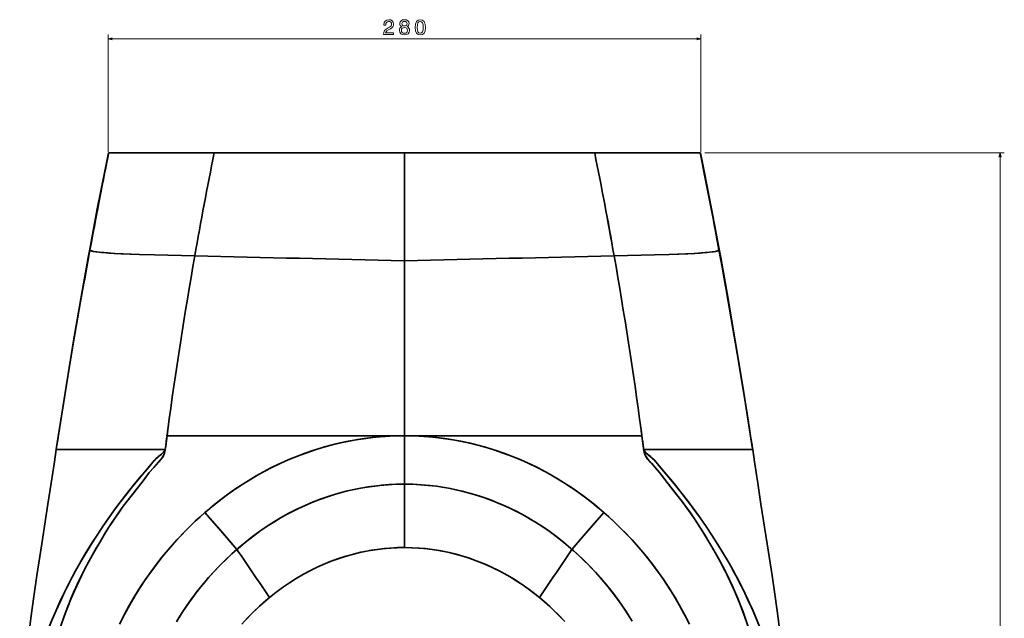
# Model space of a CAD drawing. Extents: x 410 to 1710, y 24 to 1526.
# Tile 4 of 7: x 412 to 878, y 455 to 739. Entities that reach past the tile are written whole.
import ezdxf

# ---------------------------------------------------------------- set-up
doc = ezdxf.new("R2010")
doc.units = 0

msp = doc.modelspace()

# ---------------------------------------------------------------- linework, layer by layer
at = {"color": 7, "lineweight": 13}
for p, q in [((454.25, 676.15), (454.25, 731.64)), ((734.75, 676.15), (734.75, 731.64)), ((454.25, 729.64), (734.75, 729.64)), ((736.59, 675.58), (878.28, 675.58)), ((876.28, 675.58), (876.28, 165.89))]:
    msp.add_line(p, q, dxfattribs=at)
at = {"color": 7, "lineweight": 35, "ltscale": 0.036446}
for p, q in [((454.54, 675.58), (454.25, 674.15)), ((734.75, 674.15), (734.46, 675.58))]:
    msp.add_line(p, q, dxfattribs=at)
at = {"color": 7, "lineweight": 35, "ltscale": 0.036442}
for p, q in [((454.25, 674.15), (454.54, 675.58)), ((734.75, 674.15), (734.46, 675.58))]:
    msp.add_line(p, q, dxfattribs=at)
at = {"color": 7, "lineweight": 35, "ltscale": 0.002231}
for p, q in [((454.41, 675.58), (454.5, 675.58)), ((734.5, 675.58), (734.59, 675.58))]:
    msp.add_line(p, q, dxfattribs=at)
at = {"color": 7, "lineweight": 35, "ltscale": 0.002237}
for p, q in [((454.5, 675.58), (454.41, 675.58)), ((734.59, 675.58), (734.5, 675.58))]:
    msp.add_line(p, q, dxfattribs=at)
at = {"color": 7, "lineweight": 35, "ltscale": 0.000211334}
msp.add_line((454.49, 675.58), (454.5, 675.58), dxfattribs=at)
at = {"color": 7, "lineweight": 35, "ltscale": 0.001004}
for p, q in [((454.5, 675.58), (454.54, 675.58)), ((454.54, 675.58), (454.5, 675.58)), ((734.46, 675.58), (734.5, 675.58)), ((734.5, 675.58), (734.46, 675.58))]:
    msp.add_line(p, q, dxfattribs=at)
at = {"color": 7, "lineweight": 35, "ltscale": 0.046038}
msp.add_line((454.54, 675.58), (456.38, 675.58), dxfattribs=at)
at = {"color": 7, "lineweight": 35, "ltscale": 0.04604}
for p, q in [((456.38, 675.58), (454.54, 675.58)), ((734.46, 675.58), (732.62, 675.58))]:
    msp.add_line(p, q, dxfattribs=at)
at = {"color": 7, "lineweight": 35}
for p, q in [((454.77, 675.58), (488.56, 675.58)), ((526.99, 675.58), (481.98, 675.58)), ((481.98, 675.58), (526.99, 675.58)), ((518.85, 675.58), (491.88, 675.58)), ((594.5, 675.58), (491.88, 675.58)), ((594.5, 675.58), (504.5, 675.58)), ((594.5, 675.58), (504.5, 675.58)), ((594.5, 675.58), (518.85, 675.58)), ((518.85, 675.58), (594.5, 675.58)), ((594.5, 675.58), (556.99, 675.58)), ((697.12, 675.58), (594.5, 675.58)), ((632.01, 675.58), (594.5, 675.58)), ((670.15, 675.58), (594.5, 675.58)), ((594.5, 624.62), (594.5, 675.58)), ((594.5, 624.62), (594.5, 675.58)), ((594.5, 675.58), (684.5, 675.58)), ((684.5, 675.58), (594.5, 675.58)), ((670.15, 675.58), (594.5, 675.58)), ((662.01, 675.58), (707.02, 675.58)), ((707.02, 675.58), (662.01, 675.58)), ((697.12, 675.58), (670.15, 675.58)), ((734.23, 675.58), (700.44, 675.58)), ((594.5, 541.68), (594.5, 624.62)), ((594.5, 541.68), (594.5, 624.62)), ((482.16, 541.68), (594.5, 541.68)), ((482.16, 541.68), (594.5, 541.68)), ((594.5, 518.77), (594.5, 541.68)), ((706.84, 541.68), (594.5, 541.68)), ((594.5, 541.68), (594.5, 518.77)), ((706.84, 541.68), (594.5, 541.68)), ((429.75, 535.11), (480.7, 535.11)), ((429.75, 535.11), (480.7, 535.11)), ((759.25, 535.11), (708.3, 535.11)), ((759.25, 535.11), (708.3, 535.11)), ((594.5, 518.77), (594.5, 488.75)), ((594.5, 488.75), (594.5, 518.77))]:
    msp.add_line(p, q, dxfattribs=at)
at = {"color": 7, "lineweight": 35, "ltscale": 0.133038}
for p, q in [((456.38, 675.58), (461.7, 675.58)), ((732.62, 675.58), (727.3, 675.58))]:
    msp.add_line(p, q, dxfattribs=at)
at = {"color": 7, "lineweight": 35, "ltscale": 0.133035}
for p, q in [((461.7, 675.58), (456.38, 675.58)), ((732.62, 675.58), (727.3, 675.58))]:
    msp.add_line(p, q, dxfattribs=at)
at = {"color": 7, "lineweight": 35, "ltscale": 0.245614}
msp.add_line((461.7, 675.58), (471.52, 675.58), dxfattribs=at)
at = {"color": 7, "lineweight": 35, "ltscale": 0.245612}
msp.add_line((471.52, 675.58), (461.7, 675.58), dxfattribs=at)
at = {"color": 7, "lineweight": 35, "ltscale": 0.366352}
msp.add_line((471.52, 675.58), (486.18, 675.58), dxfattribs=at)
at = {"color": 7, "lineweight": 35, "ltscale": 0.366351}
for p, q in [((486.18, 675.58), (471.52, 675.58)), ((717.47, 675.58), (702.82, 675.58))]:
    msp.add_line(p, q, dxfattribs=at)
at = {"color": 7, "lineweight": 35, "ltscale": 0.458023}
for p, q in [((486.18, 675.58), (504.5, 675.58)), ((702.82, 675.58), (684.5, 675.58))]:
    msp.add_line(p, q, dxfattribs=at)
at = {"color": 7, "lineweight": 35, "ltscale": 0.458022}
for p, q in [((504.5, 675.58), (486.18, 675.58)), ((702.82, 675.58), (684.5, 675.58))]:
    msp.add_line(p, q, dxfattribs=at)
at = {"color": 7, "lineweight": 35, "ltscale": 0.082837}
for p, q in [((491.88, 675.58), (488.56, 675.58)), ((697.12, 675.58), (700.44, 675.58))]:
    msp.add_line(p, q, dxfattribs=at)
at = {"color": 7, "lineweight": 35, "ltscale": 0.027934}
for p, q in [((518.92, 675.58), (517.81, 675.58)), ((671.19, 675.58), (670.08, 675.58))]:
    msp.add_line(p, q, dxfattribs=at)
at = {"color": 7, "lineweight": 35, "ltscale": 0.10412}
for p, q in [((523.3, 675.58), (519.14, 675.58)), ((669.86, 675.58), (665.7, 675.58))]:
    msp.add_line(p, q, dxfattribs=at)
at = {"color": 7, "lineweight": 35, "ltscale": 0.33972}
for p, q in [((536.89, 675.58), (523.3, 675.58)), ((665.7, 675.58), (652.11, 675.58))]:
    msp.add_line(p, q, dxfattribs=at)
at = {"color": 7, "lineweight": 35, "ltscale": 0.309839}
for p, q in [((549.29, 675.58), (536.89, 675.58)), ((652.11, 675.58), (639.71, 675.58))]:
    msp.add_line(p, q, dxfattribs=at)
at = {"color": 7, "lineweight": 35, "ltscale": 0.192694}
for p, q in [((556.99, 675.58), (549.29, 675.58)), ((639.71, 675.58), (632.01, 675.58))]:
    msp.add_line(p, q, dxfattribs=at)
at = {"color": 7, "lineweight": 35, "ltscale": 0.36635}
msp.add_line((717.47, 675.58), (702.82, 675.58), dxfattribs=at)
at = {"color": 7, "lineweight": 35, "ltscale": 0.245615}
msp.add_line((727.3, 675.58), (717.47, 675.58), dxfattribs=at)
at = {"color": 7, "lineweight": 35, "ltscale": 0.245613}
msp.add_line((727.3, 675.58), (717.47, 675.58), dxfattribs=at)
at = {"color": 7, "lineweight": 35, "ltscale": 0.046037}
msp.add_line((734.46, 675.58), (732.62, 675.58), dxfattribs=at)
at = {"color": 7, "lineweight": 35, "ltscale": 0.00020752}
msp.add_line((734.51, 675.58), (734.5, 675.58), dxfattribs=at)
at = {"color": 7, "lineweight": 35, "ltscale": 0.000620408}
for p, q in [((445.87, 630.54), (445.89, 630.56)), ((445.89, 630.56), (445.87, 630.54))]:
    msp.add_line(p, q, dxfattribs=at)
at = {"color": 7, "lineweight": 35, "ltscale": 0.000666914}
for p, q in [((743.13, 630.54), (743.11, 630.56)), ((743.11, 630.56), (743.13, 630.54))]:
    msp.add_line(p, q, dxfattribs=at)
at = {"color": 7, "lineweight": 35, "ltscale": 0.070427}
for p, q in [((482.54, 544.47), (482.16, 541.68)), ((706.46, 544.47), (706.84, 541.68))]:
    msp.add_line(p, q, dxfattribs=at)
at = {"color": 7, "lineweight": 35, "ltscale": 0.015066}
for p, q in [((429.79, 535.3), (429.88, 535.9)), ((429.88, 535.9), (429.79, 535.3)), ((759.21, 535.3), (759.12, 535.9)), ((759.21, 535.3), (759.12, 535.9))]:
    msp.add_line(p, q, dxfattribs=at)
at = {"color": 7, "lineweight": 35, "ltscale": 0.009739}
for p, q in [((429.88, 535.9), (429.94, 536.28)), ((429.94, 536.28), (429.88, 535.9)), ((759.12, 535.9), (759.06, 536.28)), ((759.12, 535.9), (759.06, 536.28))]:
    msp.add_line(p, q, dxfattribs=at)
at = {"color": 7, "lineweight": 35, "ltscale": 0.004935}
for p, q in [((429.75, 535.11), (429.79, 535.3)), ((429.79, 535.3), (429.75, 535.11)), ((759.25, 535.11), (759.21, 535.3)), ((759.25, 535.11), (759.21, 535.3))]:
    msp.add_line(p, q, dxfattribs=at)
at = {"color": 7, "lineweight": 35, "ltscale": 0.013363}
msp.add_line((480.7, 535.11), (481.24, 535.11), dxfattribs=at)
at = {"color": 7, "lineweight": 35, "ltscale": 0.013362}
for p, q in [((480.7, 535.11), (481.24, 535.11)), ((708.3, 535.11), (707.76, 535.11))]:
    msp.add_line(p, q, dxfattribs=at)
at = {"color": 7, "lineweight": 35, "ltscale": 0.00502}
msp.add_line((481.26, 534.9), (481.29, 535.1), dxfattribs=at)
at = {"color": 7, "lineweight": 35, "ltscale": 0.005021}
for p, q in [((481.29, 535.1), (481.26, 534.9)), ((707.74, 534.9), (707.71, 535.1)), ((707.71, 535.1), (707.74, 534.9))]:
    msp.add_line(p, q, dxfattribs=at)
at = {"color": 7, "lineweight": 35, "ltscale": 0.013364}
msp.add_line((708.3, 535.11), (707.76, 535.11), dxfattribs=at)
at = {"color": 7, "lineweight": 13}
for points in [[(584.57, 731.64), (589.38, 731.64), (589.38, 732.51), (585.58, 732.51), (585.79, 732.98), (586.15, 733.38), (587.27, 734.09), (587.87, 734.4), (588.53, 734.83), (589, 735.33), (589.28, 735.93), (589.38, 736.6), (589.21, 737.45), (588.73, 738.12), (588.01, 738.54), (587.07, 738.69), (586.1, 738.52), (585.36, 738.05), (584.89, 737.29), (584.73, 736.29), (584.73, 736.15), (585.65, 736.15), (585.65, 736.23), (585.74, 736.92), (586.01, 737.42), (586.44, 737.74), (587.02, 737.85), (587.6, 737.75), (588.04, 737.5), (588.32, 737.11), (588.42, 736.61), (588.35, 736.15), (588.16, 735.76), (587.83, 735.41), (587.39, 735.11), (586.8, 734.79), (585.81, 734.16), (585.11, 733.5), (584.7, 732.69), (584.57, 731.67)], [(593.25, 735.41), (592.73, 735.13), (592.38, 734.74), (592.16, 734.24), (592.09, 733.65), (592.25, 732.75), (592.71, 732.05), (593.47, 731.61), (594.5, 731.44), (595.52, 731.61), (596.28, 732.05), (596.74, 732.75), (596.91, 733.65), (596.83, 734.24), (596.62, 734.74), (596.26, 735.13), (595.75, 735.41), (596.15, 735.66), (596.44, 735.99), (596.61, 736.39), (596.67, 736.89), (596.51, 737.6), (596.08, 738.18), (595.4, 738.55), (594.5, 738.69), (593.59, 738.55), (592.91, 738.18), (592.47, 737.6), (592.32, 736.89), (592.37, 736.39), (592.54, 735.99)], [(593.28, 736.81), (593.36, 737.25), (593.6, 737.59), (593.99, 737.8), (594.5, 737.88), (595, 737.8), (595.39, 737.59), (595.63, 737.25), (595.72, 736.81), (595.63, 736.35), (595.39, 736), (595, 735.77), (594.5, 735.7), (593.99, 735.78), (593.6, 736), (593.36, 736.35)], [(599.54, 735.06), (599.69, 733.48), (600.17, 732.35), (600.92, 731.66), (601.97, 731.44), (603.01, 731.66), (603.77, 732.35), (604.23, 733.48), (604.39, 735.06), (604.23, 736.63), (604.04, 737.26), (603.77, 737.77), (603.01, 738.46), (601.97, 738.69), (600.92, 738.46), (600.17, 737.76), (599.69, 736.63)], [(600.51, 735.06), (600.59, 736.28), (600.84, 737.16), (601.3, 737.67), (601.97, 737.85), (602.64, 737.67), (603.09, 737.16), (603.34, 736.28), (603.42, 735.06), (603.34, 733.83), (603.09, 732.95), (602.64, 732.44), (601.97, 732.27), (601.3, 732.44), (600.84, 732.95), (600.59, 733.83)], [(593.06, 733.67), (593.15, 734.2), (593.44, 734.61), (593.89, 734.87), (594.5, 734.96), (595.1, 734.87), (595.55, 734.61), (595.84, 734.2), (595.94, 733.67), (595.84, 733.09), (595.55, 732.66), (595.1, 732.38), (594.5, 732.29), (593.89, 732.38), (593.44, 732.66), (593.15, 733.09)]]:
    msp.add_lwpolyline(points, close=True, dxfattribs=at)
for points in [[(456.18, 730.16), (454.25, 729.64), (456.18, 729.12)], [(732.82, 729.12), (734.75, 729.64), (732.82, 730.16)], [(876.8, 673.65), (876.28, 675.58), (875.76, 673.65)]]:
    msp.add_lwpolyline(points, dxfattribs=at)
at = {"color": 7, "lineweight": 35}
for points in [[(445.61, 630.08), (449.19, 649.08), (452.53, 666.19), (454.41, 675.58)], [(743.39, 630.08), (739.81, 649.08), (736.47, 666.19), (734.59, 675.58)], [(445.73, 629.69), (448.53, 644.53), (452.32, 664.29), (454.25, 674.15)], [(743.27, 629.69), (740.47, 644.53), (736.68, 664.29), (734.75, 674.15)], [(429.94, 536.28), (431.26, 544.9), (434.46, 565.04), (437.81, 585.15), (441.29, 605.23), (443.48, 617.46), (445.73, 629.69)], [(431.77, 548.18), (435.17, 569.69), (438.13, 587.65), (441.35, 606.44), (444.88, 626.14), (445.61, 630.08)], [(469.21, 627.54), (464.66, 627.69), (460.49, 627.87), (457.12, 628.05), (454.15, 628.24), (451.24, 628.48), (448.97, 628.74), (447.42, 629), (446.4, 629.25), (446.06, 629.38), (445.84, 629.52), (445.74, 629.64), (445.73, 629.7)], [(445.73, 629.7), (445.77, 629.6), (445.87, 629.5), (446.03, 629.4), (446.32, 629.28), (446.72, 629.16), (447.47, 628.99), (448.46, 628.82), (450.12, 628.6), (452.2, 628.4), (454.65, 628.2), (457.48, 628.02), (461.35, 627.83), (469.21, 627.54)], [(719.79, 627.54), (724.34, 627.69), (728.51, 627.87), (731.88, 628.05), (734.85, 628.24), (737.76, 628.48), (740.03, 628.74), (741.58, 629), (742.6, 629.25), (742.94, 629.38), (743.16, 629.52), (743.26, 629.64), (743.27, 629.7)], [(743.27, 629.7), (743.23, 629.6), (743.13, 629.5), (742.97, 629.4), (742.68, 629.28), (742.28, 629.16), (741.53, 628.99), (740.54, 628.82), (738.88, 628.6), (736.8, 628.4), (734.35, 628.2), (731.52, 628.02), (727.65, 627.83), (719.79, 627.54)], [(759.06, 536.28), (757.74, 544.9), (754.54, 565.04), (751.19, 585.15), (747.71, 605.23), (745.52, 617.46), (743.27, 629.69)], [(757.23, 548.18), (753.83, 569.69), (750.87, 587.65), (747.65, 606.44), (744.12, 626.14), (743.39, 630.08)], [(469.21, 627.54), (476.18, 627.34), (495.31, 626.88)], [(469.21, 627.54), (476.18, 627.34), (495.31, 626.88)], [(719.79, 627.54), (712.82, 627.34), (693.69, 626.88)], [(719.79, 627.54), (712.82, 627.34), (693.69, 626.88)], [(436.41, 576.86), (433.13, 556.75), (430.25, 538.34), (429.75, 535.11)], [(752.59, 576.86), (755.87, 556.75), (758.75, 538.34), (759.25, 535.11)], [(481.4, 535.78), (481.57, 536.99), (482.16, 541.68)], [(594.5, 541.68), (590.67, 541.62), (586.84, 541.46), (583.02, 541.2), (579.2, 540.83), (575.4, 540.35), (572.25, 539.87), (569.1, 539.32), (565.98, 538.69), (562.23, 537.84), (558.51, 536.89), (554.82, 535.84), (551.13, 534.68), (547.47, 533.41), (543.84, 532.05), (539.76, 530.38), (535.73, 528.58), (531.76, 526.67), (527.85, 524.63), (524.96, 523.03), (522.1, 521.36), (519.28, 519.62)], [(594.5, 541.68), (589.9, 541.6), (585.31, 541.37), (580.72, 540.99), (576.15, 540.45), (571.6, 539.76), (567.83, 539.07), (564.08, 538.28), (560.35, 537.38), (556.64, 536.38), (552.18, 535.02), (547.77, 533.52), (543.41, 531.88), (539.1, 530.09), (534.85, 528.17), (531.31, 526.44), (527.83, 524.62), (524.39, 522.7), (521.82, 521.19), (519.28, 519.62)], [(594.5, 541.68), (599.1, 541.6), (603.69, 541.37), (608.28, 540.99), (612.85, 540.45), (617.4, 539.76), (621.17, 539.07), (624.92, 538.28), (628.65, 537.38), (632.36, 536.38), (636.82, 535.02), (641.23, 533.52), (645.59, 531.88), (649.9, 530.09), (654.15, 528.17), (657.69, 526.44), (661.17, 524.62), (664.61, 522.7), (667.18, 521.19), (669.72, 519.62)], [(594.5, 541.68), (598.33, 541.62), (602.16, 541.46), (605.98, 541.2), (609.8, 540.83), (613.6, 540.35), (616.75, 539.87), (619.9, 539.32), (623.02, 538.69), (626.77, 537.84), (630.49, 536.89), (634.18, 535.84), (637.87, 534.68), (641.53, 533.41), (645.16, 532.05), (649.24, 530.38), (653.27, 528.58), (657.24, 526.67), (661.15, 524.63), (664.04, 523.03), (666.9, 521.36), (669.72, 519.62)], [(707.6, 535.78), (707.43, 536.99), (706.84, 541.68)], [(412.47, 399.17), (412.89, 404.35), (413.37, 411.46), (413.94, 419.17), (414.78, 428.94), (415.8, 439.07), (416.64, 446.38), (417.76, 455.34), (419.15, 465.52), (420.61, 475.57), (422.91, 490.53), (425.84, 509.23), (427.37, 519.16), (428.13, 524.27), (428.87, 529.39), (429.75, 535.11)], [(449.07, 494.64), (451.84, 498.79), (454.63, 502.82), (457.37, 506.61), (460.16, 510.37), (463.12, 514.23), (466.21, 518.14), (468.41, 520.84), (470.15, 522.87), (471.91, 524.89), (474.2, 527.62), (475.47, 529.16), (476.12, 529.92), (476.92, 530.75), (477.31, 531.1), (478.13, 531.8), (479.1, 532.6), (479.57, 533.01), (480.25, 533.65), (480.56, 533.99), (480.84, 534.35), (481.07, 534.73), (481.24, 535.11)], [(449.08, 494.64), (451.97, 498.98), (454.96, 503.28), (458.01, 507.5), (461.13, 511.66), (464.28, 515.73), (467.53, 519.77), (471.45, 524.39), (474.79, 528.33), (475.34, 529), (476.35, 530.17), (476.95, 530.79), (478.15, 531.85), (479.33, 532.78), (479.92, 533.29), (480.2, 533.56), (480.58, 533.99), (480.84, 534.34), (481.07, 534.72), (481.24, 535.11)], [(473.79, 524.22), (475.91, 526.69), (478.09, 529.13), (479.13, 530.31), (479.33, 530.54), (480.02, 531.48), (480.32, 531.97), (480.57, 532.47), (480.93, 533.45)], [(480.93, 533.45), (480.76, 532.93), (480.54, 532.41), (480.29, 531.91), (479.99, 531.43), (479.3, 530.5), (478.3, 529.36), (475.71, 526.46), (473.79, 524.22)], [(739.93, 494.64), (737.16, 498.79), (734.37, 502.82), (731.63, 506.61), (728.84, 510.37), (725.88, 514.23), (722.79, 518.14), (720.59, 520.84), (718.85, 522.87), (717.09, 524.89), (714.8, 527.62), (713.53, 529.16), (712.88, 529.92), (712.08, 530.75), (711.69, 531.1), (710.87, 531.8), (709.9, 532.6), (709.43, 533.01), (708.75, 533.65), (708.44, 533.99), (708.16, 534.35), (707.93, 534.73), (707.76, 535.11)], [(707.76, 535.11), (707.91, 534.77), (708.08, 534.45), (708.39, 534.02), (708.73, 533.63), (709.06, 533.31), (709.76, 532.71), (710.76, 531.92), (711.52, 531.28), (712.59, 530.24), (713.25, 529.49), (714.3, 528.21), (717.52, 524.42), (720.4, 521.07), (722.05, 519.05), (723.69, 517.02), (726.88, 512.95), (730, 508.84), (731.55, 506.75), (734.4, 502.77), (737.21, 498.72), (739.92, 494.64)], [(715.21, 524.22), (713.29, 526.45), (711.33, 528.67), (710.11, 530.03), (709.71, 530.49), (709.01, 531.42), (708.71, 531.91), (708.45, 532.42), (708.24, 532.93), (708.07, 533.45)], [(708.07, 533.45), (708.4, 532.53), (708.64, 532.04), (708.93, 531.55), (709.59, 530.64), (710.39, 529.72), (710.96, 529.08), (713.11, 526.66), (715.21, 524.22)], [(776.53, 399.17), (776.11, 404.35), (775.63, 411.46), (775.06, 419.17), (774.22, 428.94), (773.2, 439.07), (772.36, 446.38), (771.24, 455.34), (769.85, 465.52), (768.39, 475.58), (766.09, 490.53), (763.16, 509.23), (761.63, 519.16), (760.87, 524.27), (760.13, 529.39), (759.25, 535.11)], [(450.49, 491.52), (452.41, 494.72), (454.38, 497.89), (455.99, 500.4), (457.63, 502.89), (459.53, 505.66), (461.5, 508.38), (463.1, 510.52), (466.4, 514.73), (469.72, 518.92), (471.37, 521.03), (473.79, 524.22)], [(473.79, 524.22), (471.66, 521.41), (470.19, 519.52), (467.21, 515.75), (463.91, 511.57), (461.49, 508.37), (459.15, 505.1), (457.63, 502.89), (456.14, 500.65), (453.27, 496.12), (450.49, 491.52)], [(738.51, 491.52), (735.73, 496.12), (732.86, 500.65), (731.37, 502.89), (729.85, 505.1), (727.51, 508.37), (725.09, 511.57), (721.79, 515.75), (718.8, 519.52), (717.34, 521.41), (715.21, 524.22)], [(738.51, 491.52), (736.59, 494.72), (734.62, 497.89), (733.01, 500.4), (731.37, 502.89), (729.47, 505.66), (727.5, 508.38), (725.9, 510.52), (722.6, 514.73), (719.28, 518.92), (717.63, 521.03), (715.21, 524.22)], [(515.25, 487.9), (515.77, 488.36), (519.13, 491.19), (522.58, 493.91), (526.11, 496.5), (528.98, 498.48), (531.02, 499.82), (533.08, 501.11), (535.92, 502.8), (538.68, 504.35), (541.48, 505.83), (544.32, 507.23), (547.47, 508.69), (551.39, 510.35), (555.08, 511.76), (558.42, 512.92), (561.82, 513.99), (565.76, 515.09), (569.73, 516.05), (573.72, 516.86), (577.92, 517.56), (581.73, 518.05), (583.6, 518.25), (587.23, 518.53), (590.86, 518.71), (594.5, 518.77)], [(594.5, 518.77), (590.62, 518.7), (586.75, 518.5), (582.9, 518.18), (580.05, 517.85), (577.11, 517.43), (573.93, 516.9), (570.76, 516.27), (567.61, 515.55), (564.48, 514.75), (561.4, 513.87), (558.09, 512.81), (555.34, 511.85), (551.38, 510.34), (547.48, 508.69), (543.63, 506.9), (539.84, 504.97), (536.12, 502.92), (532.63, 500.83), (529.62, 498.9), (526.05, 496.46), (522.55, 493.89), (519.14, 491.2), (515.82, 488.4), (515.25, 487.9)], [(673.75, 487.9), (673.05, 488.51), (669.77, 491.27), (666.42, 493.91), (662.98, 496.44), (659.46, 498.85), (656.44, 500.79), (653.73, 502.42), (651.75, 503.56), (647.94, 505.61), (644.07, 507.52), (640.13, 509.3), (636.14, 510.93), (632.09, 512.41), (628.46, 513.6), (625.9, 514.36), (621.53, 515.52), (618.17, 516.28), (615.28, 516.86), (612.38, 517.36), (609.81, 517.74), (606.57, 518.13), (602.56, 518.48), (598.53, 518.7), (594.5, 518.77)], [(594.5, 518.77), (598.28, 518.7), (602.06, 518.52), (605.82, 518.2), (609.68, 517.75), (613.39, 517.19), (616.21, 516.68), (619.03, 516.1), (621.84, 515.44), (625.79, 514.39), (629.69, 513.21), (633.52, 511.9), (635.16, 511.3), (638.91, 509.81), (642.26, 508.36), (644.07, 507.52), (647.23, 505.97), (650.34, 504.34), (653.41, 502.61), (656.1, 501), (658.16, 499.7), (660.2, 498.36), (662.73, 496.61), (666.33, 493.98), (669.84, 491.22), (673.26, 488.33), (673.75, 487.9)], [(500.13, 505.31), (497.82, 503.28), (495.55, 501.2), (493.32, 499.06), (491.12, 496.89), (488.96, 494.66), (486.84, 492.39), (484.75, 490.07), (482.71, 487.71), (480.03, 484.48), (477.43, 481.17), (474.92, 477.8), (472.15, 473.88), (469.5, 469.88), (466.95, 465.81), (464.52, 461.67), (462.01, 457.1), (459.63, 452.45)], [(500.12, 505.32), (497.49, 502.98), (494.92, 500.59), (492.39, 498.15), (489.45, 495.17), (486.58, 492.11), (483.8, 488.98), (481.77, 486.6), (479.79, 484.18), (477.2, 480.86), (474.69, 477.48), (472.27, 474.04), (470.48, 471.39), (468.74, 468.7), (466.49, 465.05), (464.34, 461.35), (462.27, 457.6), (460.77, 454.73)], [(500.13, 505.31), (508.19, 496.11), (515.25, 487.9)], [(515.25, 487.9), (507.68, 496.7), (500.13, 505.31)], [(688.87, 505.31), (681.53, 496.95), (678.17, 493.07), (673.75, 487.9)], [(673.75, 487.9), (681.1, 496.45), (688.87, 505.31)], [(688.87, 505.31), (691.18, 503.28), (693.45, 501.2), (695.68, 499.06), (697.88, 496.89), (700.04, 494.66), (702.16, 492.39), (704.25, 490.07), (706.29, 487.71), (708.97, 484.48), (711.57, 481.17), (714.08, 477.8), (716.85, 473.88), (719.5, 469.88), (722.05, 465.81), (724.48, 461.67), (726.99, 457.1), (729.37, 452.45)], [(688.88, 505.32), (691.51, 502.98), (694.08, 500.59), (696.61, 498.15), (699.55, 495.17), (702.42, 492.11), (705.2, 488.98), (707.23, 486.6), (709.21, 484.18), (711.8, 480.86), (714.31, 477.48), (716.73, 474.04), (718.52, 471.39), (720.26, 468.7), (722.51, 465.05), (724.66, 461.35), (726.73, 457.6), (728.23, 454.73)], [(415.19, 413.94), (416.48, 419.66), (417.92, 425.35), (419.5, 431.02), (421.23, 436.64), (423.1, 442.23), (425.12, 447.77), (427.28, 453.27), (429.57, 458.71), (432.01, 464.11), (434.59, 469.45), (437.31, 474.74), (438.79, 477.49), (440.31, 480.23), (441.88, 482.98), (443.49, 485.71), (446.81, 491.12), (449.07, 494.64)], [(415.19, 413.95), (416.28, 418.83), (417.48, 423.68), (418.78, 428.51), (420.18, 433.3), (421.84, 438.51), (423.62, 443.67), (425.51, 448.79), (427.52, 453.86), (429.65, 458.87), (431.71, 463.44), (433.86, 467.96), (436.11, 472.44), (438.79, 477.49), (441.58, 482.47), (444.49, 487.37), (447.51, 492.21), (449.08, 494.64)], [(739.92, 494.64), (742.72, 490.27), (745.43, 485.84), (748.05, 481.35), (750.58, 476.81), (752.75, 472.71), (754.84, 468.57), (756.85, 464.39), (759.26, 459.08), (761.54, 453.7), (763.69, 448.26), (765.71, 442.76), (767.59, 437.21), (769.32, 431.6)], [(773.81, 413.94), (772.52, 419.66), (771.08, 425.35), (769.5, 431.02), (767.77, 436.64), (765.9, 442.23), (763.88, 447.77), (761.72, 453.27), (759.43, 458.71), (756.99, 464.11), (754.41, 469.45), (751.69, 474.74), (750.21, 477.49), (748.69, 480.23), (747.12, 482.98), (745.51, 485.71), (742.19, 491.12), (739.93, 494.64)], [(423.94, 422.45), (424.77, 426.06), (425.65, 429.67), (426.56, 433.27), (427.51, 436.86), (429.31, 443.23), (430.27, 446.41), (431.27, 449.57), (432.32, 452.71), (433.41, 455.84), (435, 460.12), (436.69, 464.37), (438.49, 468.58), (440.39, 472.73), (441.81, 475.68), (443.29, 478.61), (445, 481.85), (446.76, 485.06), (448.61, 488.3), (450.49, 491.52)], [(450.49, 491.52), (448.66, 488.39), (446.86, 485.24), (444.55, 481), (442.32, 476.7), (440.21, 472.35), (439.08, 469.9), (437.98, 467.42), (436.9, 464.87), (435.85, 462.29), (434.64, 459.18), (433.48, 456.04), (431.95, 451.63), (430.51, 447.17), (429.16, 442.69), (428.13, 439.09), (427.14, 435.47), (425.48, 428.98), (423.94, 422.45)], [(765.06, 422.45), (763.93, 427.33), (762.72, 432.19), (761.44, 437.03), (760.44, 440.64), (759.39, 444.24), (757.92, 448.96), (756.36, 453.65), (754.7, 458.29), (753.05, 462.53), (751.32, 466.73), (749.48, 470.88), (748.25, 473.51), (746.97, 476.11), (745.64, 478.74), (744.27, 481.35), (741.45, 486.46), (738.51, 491.52)], [(765.06, 422.45), (764.23, 426.06), (763.35, 429.67), (762.44, 433.27), (761.49, 436.86), (759.69, 443.23), (758.73, 446.41), (757.73, 449.57), (756.68, 452.71), (755.59, 455.84), (754, 460.12), (752.31, 464.37), (750.51, 468.58), (748.61, 472.73), (747.19, 475.68), (745.71, 478.61), (744, 481.85), (742.24, 485.06), (740.39, 488.3), (738.51, 491.52)], [(486.58, 453.53), (487.98, 455.81), (489.41, 458.06), (491.28, 460.86), (493.79, 464.42), (496.39, 467.89), (498.19, 470.16), (499.99, 472.35), (501.83, 474.5), (504.48, 477.45), (507.13, 480.24), (509.86, 482.95), (512.59, 485.53), (515.25, 487.9)], [(515.25, 487.9), (512.88, 485.79), (510.23, 483.31), (507.83, 480.95), (506.12, 479.2), (504.44, 477.41), (501.49, 474.12), (499.75, 472.07), (498.04, 469.98), (496.02, 467.41), (494.34, 465.17), (492.48, 462.6), (491.03, 460.5), (489.7, 458.49), (487.13, 454.43)], [(594.5, 488.75), (591.04, 488.69), (587.59, 488.5), (584.14, 488.19), (580.71, 487.75), (577.29, 487.19), (573.89, 486.5), (571.55, 485.96), (569.23, 485.35), (565.9, 484.38), (562.59, 483.28), (559.32, 482.07), (556.09, 480.74), (552.9, 479.3), (549.76, 477.75), (546.68, 476.09), (543.33, 474.14), (540.06, 472.05), (536.85, 469.85), (533.72, 467.52), (530.67, 465.08)], [(530.67, 465.08), (533.71, 467.52), (536.84, 469.84), (540.04, 472.04), (543.32, 474.13), (546.66, 476.08), (550.08, 477.91), (553.56, 479.61), (557.1, 481.17), (560.69, 482.59), (563.74, 483.68), (566.82, 484.66), (569.93, 485.54), (572.83, 486.26), (575.76, 486.9), (578.7, 487.44), (581.66, 487.88), (584.86, 488.26), (588.07, 488.53), (591.28, 488.7), (594.5, 488.75)], [(594.5, 488.75), (598.08, 488.68), (601.66, 488.48), (605.23, 488.15), (608.78, 487.68), (612.32, 487.08), (615.83, 486.34), (618.95, 485.57), (622.04, 484.7), (625.11, 483.73), (627.64, 482.84), (630.14, 481.89), (632.62, 480.87), (634.46, 480.06), (636.28, 479.22), (639.88, 477.42), (643.4, 475.48), (646.85, 473.4), (650.23, 471.19), (653.52, 468.85), (655.95, 467), (658.33, 465.08)], [(658.33, 465.08), (655.68, 467.21), (652.97, 469.25), (650.2, 471.21), (647.38, 473.07), (644.51, 474.83), (641.62, 476.48), (638.69, 478.03), (635.72, 479.48), (632.13, 481.07), (628.49, 482.53), (624.81, 483.83), (621.08, 484.99), (617.32, 485.99), (614.19, 486.7), (611.04, 487.31), (607.75, 487.83), (604.44, 488.23), (601.13, 488.52), (597.82, 488.69), (594.5, 488.75)], [(701.92, 454.35), (699.37, 458.4), (697.33, 461.42), (695.84, 463.55), (694.29, 465.67), (692.74, 467.71), (690.83, 470.14), (689.2, 472.13), (687.53, 474.09), (684.65, 477.31), (683.02, 479.05), (681.36, 480.76), (678.86, 483.23), (676.76, 485.2), (674.26, 487.45), (673.75, 487.9)], [(673.75, 487.9), (674.28, 487.43), (677.03, 484.96), (679.08, 483.01), (681.99, 480.11), (684.82, 477.12), (687.05, 474.64), (688.85, 472.54), (690.61, 470.41), (692.77, 467.69), (695.25, 464.37), (697.63, 460.99), (699.51, 458.17), (700.86, 456.07), (702.16, 453.95)], [(517.63, 452.54), (520.32, 455.46), (523.1, 458.29), (525.98, 461.02), (528.3, 463.08), (530.67, 465.08)], [(530.67, 465.08), (527.83, 462.67), (525.06, 460.17), (522.37, 457.57), (519.77, 454.89)], [(658.33, 465.08), (661.48, 462.41), (664.52, 459.62), (667.47, 456.72), (670.32, 453.71)], [(669.34, 454.77), (667.85, 456.33), (665.56, 458.62), (663.21, 460.85), (660.8, 463), (658.33, 465.08)]]:
    msp.add_lwpolyline(points, dxfattribs=at)
for centre, radius, start, end in [((2497.4, 274.32), 2032.9, 168.61606, 170.01288), ((2497.34, 274.34), 2032.83, 168.61602, 170.01288), ((-1308.34, 274.34), 2032.83, 9.98713, 11.38399), ((-1308.4, 274.32), 2032.9, 9.98713, 11.38394), ((3725.63, 22.62), 3335.63, 168.73618, 169.51377), ((-2536.63, 22.62), 3335.63, 10.48623, 11.26382), ((3527.93, 59.54), 3134.5, 169.51976, 169.92821), ((446.06, 630), 0.456, 169.3642, 221.1213), ((446.06, 630), 0.461, 176.7605, 220.9579), ((742.94, 630), 0.456, 318.8787, 10.6358), ((742.94, 630), 0.461, 319.0421, 3.2395), ((-2338.93, 59.54), 3134.5, 10.07179, 10.48024), ((2497.6, 274.3), 2033.09, 170.013, 172.36335), ((2497.34, 274.34), 2032.83, 170.01288, 172.36351), ((20488.24, 873755.81), 873357.84, 268.6882665, 268.69477567), ((20488.24, 873755.81), 873357.84, 268.6882665, 268.69477567), ((-19299.24, 873755.81), 873357.84, 271.30521933, 271.3117285), ((-19299.24, 873755.81), 873357.84, 271.30521933, 271.3117285), ((-1308.6, 274.3), 2033.09, 7.63666, 9.987), ((-1308.34, 274.34), 2032.83, 7.63648, 9.98713), ((2472.1, 226.86), 2065.47, 171.18802, 171.38413), ((2506.61, 273.12), 2042.18, 172.44333, 172.61019), ((1129.65, 455.08), 653.26, 172.13514, 172.38221), ((59.35, 455.08), 653.26, 7.61779, 7.86486), ((-1317.61, 273.12), 2042.18, 7.38981, 7.55667), ((-1283.1, 226.86), 2065.47, 8.61587, 8.81198), ((477.68, 536.32), 3.76, 341.1906, 350.6366), ((459.11, 538.55), 22.45, 351.1545, 352.7318), ((711.32, 536.32), 3.76, 189.3634, 198.8094), ((729.89, 538.55), 22.45, 187.2682, 188.8455), ((469.39, 536.81), 12.03, 343.7686, 350.8376), ((469.45, 536.8), 11.96, 343.7414, 350.8505), ((719.55, 536.8), 11.96, 189.1495, 196.2586), ((719.61, 536.81), 12.03, 189.1624, 196.2314), ((8087.92, 5588.72), 9130.37, 213.963534, 214.136365), ((8087.92, 5588.72), 9130.37, 213.963534, 214.136365), ((-6898.92, 5588.72), 9130.37, 325.863633, 326.036461), ((-6898.92, 5588.72), 9130.37, 325.863633, 326.036461)]:
    msp.add_arc(centre, radius, start, end, dxfattribs=at)
for centre, major_axis, ratio, start_param, end_param in [((1206.16, -1453.78), (656.66, -1987.72), 0.252904, 3.204308, 3.247303), ((574.49, 402.98), (-73.02, -122.44), 0.87053, 4.18369, 4.355472), ((614.51, 402.98), (73.02, -122.44), 0.87053, 1.927713, 2.099496), ((-17.16, -1453.78), (-656.66, -1987.72), 0.252904, 3.035882, 3.078877)]:
    msp.add_ellipse(centre, major_axis=major_axis, ratio=ratio, start_param=start_param, end_param=end_param, dxfattribs=at)

doc.saveas('drawing.dxf')
